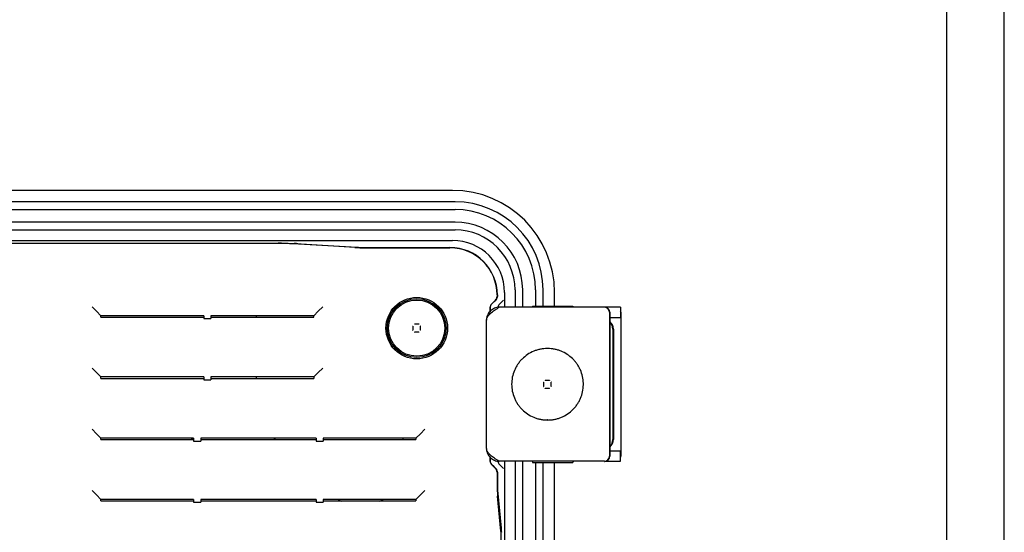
# Model space of a CAD drawing. Header units: millimetres. Extents: x 6638 to 7143, y 278 to 821.
# Tile 15 of 16: x 7047 to 7143, y 630 to 680. Entities that reach past the tile are written whole.
import ezdxf

# ---------------------------------------------------------------- set-up
doc = ezdxf.new("R2010")
doc.units = ezdxf.units.MM
doc.header["$LTSCALE"] = 32.67
doc.layers.get('0').update_dxf_attribs({"linetype": 'CONTINUOUS'})
for name, color, linetype in [('02___PRT_ALL_AXES', 7, 'CONTINUOUS'), ('03___PRT_ALL_CURVES', 7, 'CONTINUOUS'), ('IMPORT_FEATURE', 7, 'CONTINUOUS')]:
    doc.layers.add(name, color=color, linetype=linetype)

msp = doc.modelspace()

# ---------------------------------------------------------------- linework, layer by layer
at = {"linetype": 'Continuous'}
for p, q in [((7143.001, 278.043), (7143.001, 820.635)), ((7137.357, 283.686), (7137.357, 814.992))]:
    msp.add_line(p, q, dxfattribs=at)
at = {"color": 7, "linetype": 'Continuous'}
for p, q in [((7088.962, 663.055), (6980.962, 663.055)), ((7089.212, 661.929), (6980.712, 661.929)), ((6980.712, 661.18), (7089.212, 661.18)), ((7089.212, 659.929), (6980.712, 659.929)), ((6980.712, 659.18), (7089.212, 659.18)), ((6980.962, 658.15), (7088.962, 658.15)), ((6998.045, 657.872), (7071.879, 657.872)), ((7071.879, 657.844), (6998.045, 657.844)), ((7079.385, 657.46), (7073.612, 657.809)), ((7073.871, 657.831), (7079.645, 657.482)), ((7081.117, 657.453), (7088.712, 657.453)), ((7081.117, 657.425), (7088.712, 657.425)), ((7093.332, 652.805), (7093.332, 652.662)), ((7093.36, 652.805), (7093.36, 652.662)), ((7094.058, 653.055), (7094.058, 651.605)), ((7095.088, 653.305), (7095.088, 651.605)), ((7095.837, 651.605), (7095.837, 653.305)), ((7097.088, 653.305), (7097.088, 651.705)), ((7097.837, 651.705), (7097.837, 653.305)), ((7098.962, 651.705), (7098.962, 653.055)), ((7093.186, 652.308), (7092.779, 651.901)), ((7092.796, 651.901), (7093.05, 652.155)), ((7093.05, 652.155), (7093.061, 652.155)), ((7093.061, 652.155), (7093.214, 652.308)), ((7093.061, 652.183), (7093.061, 652.155)), ((7093.964, 652.308), (7093.558, 651.901)), ((7054.107, 651.21), (7053.674, 651.643)), ((7054.107, 651.21), (7054.54, 650.777)), ((7075.818, 651.21), (7075.385, 650.777)), ((7075.818, 651.21), (7076.251, 651.643)), ((7092.632, 651.547), (7092.632, 651.189)), ((7092.649, 651.547), (7092.649, 651.207)), ((7054.54, 650.632), (7054.54, 650.777)), ((7064.612, 650.777), (7054.54, 650.777)), ((7054.54, 650.632), (7064.612, 650.632)), ((7064.612, 650.777), (7064.612, 650.489)), ((7064.612, 650.489), (7065.312, 650.489)), ((7065.312, 650.777), (7065.312, 650.489)), ((7075.385, 650.777), (7065.312, 650.777)), ((7065.312, 650.632), (7075.385, 650.632)), ((7069.762, 650.632), (7069.762, 650.777)), ((7075.385, 650.632), (7075.385, 650.777)), ((7085.665, 649.933), (7085.259, 649.933)), ((7085.26, 649.969), (7085.26, 649.933)), ((7085.048, 649.352), (7085.084, 649.352)), ((7085.084, 649.758), (7085.084, 649.352)), ((7085.259, 649.177), (7085.665, 649.177)), ((7085.665, 649.14), (7085.665, 649.177)), ((7085.84, 649.352), (7085.84, 649.758)), ((7085.877, 649.757), (7085.84, 649.757)), ((7054.107, 645.21), (7053.674, 645.643)), ((7054.107, 645.21), (7054.54, 644.777)), ((7075.818, 645.21), (7075.385, 644.777)), ((7075.818, 645.21), (7076.251, 645.643)), ((7054.54, 644.632), (7054.54, 644.777)), ((7064.612, 644.777), (7054.54, 644.777)), ((7054.54, 644.632), (7064.612, 644.632)), ((7064.612, 644.777), (7064.612, 644.489)), ((7064.612, 644.489), (7065.312, 644.489)), ((7065.312, 644.777), (7065.312, 644.489)), ((7075.385, 644.777), (7065.312, 644.777)), ((7065.312, 644.632), (7075.385, 644.632)), ((7069.762, 644.632), (7069.762, 644.777)), ((7075.385, 644.777), (7075.385, 644.632)), ((7054.107, 639.21), (7053.674, 639.643)), ((7085.818, 639.21), (7086.251, 639.643)), ((7054.107, 639.21), (7054.54, 638.777)), ((7054.54, 638.632), (7054.54, 638.777)), ((7063.612, 638.777), (7054.54, 638.777)), ((7054.54, 638.632), (7063.612, 638.632)), ((7063.532, 638.777), (7063.532, 638.632)), ((7063.612, 638.777), (7063.612, 638.489)), ((7063.612, 638.489), (7064.312, 638.489)), ((7064.312, 638.777), (7064.312, 638.489)), ((7075.612, 638.777), (7064.312, 638.777)), ((7064.312, 638.632), (7075.612, 638.632)), ((7071.532, 638.632), (7071.532, 638.777)), ((7075.612, 638.777), (7075.612, 638.489)), ((7075.612, 638.489), (7076.312, 638.489)), ((7085.385, 638.777), (7076.312, 638.777)), ((7076.312, 638.777), (7076.312, 638.489)), ((7076.312, 638.632), (7085.385, 638.632)), ((7085.818, 639.21), (7085.385, 638.777)), ((7085.385, 638.777), (7085.385, 638.632)), ((7092.632, 636.92), (7092.632, 636.562)), ((7092.649, 636.903), (7092.649, 636.562)), ((7094.058, 636.505), (7094.058, 587.605)), ((7095.088, 636.505), (7095.088, 587.605)), ((7095.837, 587.605), (7095.837, 636.505)), ((7097.088, 636.405), (7097.088, 587.705)), ((7097.837, 587.705), (7097.837, 636.405)), ((7098.962, 587.705), (7098.962, 636.405)), ((7092.779, 636.208), (7093.186, 635.801)), ((7093.05, 635.955), (7092.796, 636.208)), ((7093.061, 635.955), (7093.05, 635.955)), ((7093.061, 635.955), (7093.061, 635.926)), ((7093.214, 635.801), (7093.061, 635.955)), ((7093.332, 635.447), (7093.332, 634.955)), ((7093.36, 635.447), (7093.36, 634.955)), ((7093.558, 636.208), (7093.964, 635.801)), ((7054.107, 633.21), (7053.674, 633.643)), ((7085.818, 633.21), (7086.251, 633.643)), ((7054.107, 633.21), (7054.54, 632.777)), ((7054.54, 632.632), (7054.54, 632.777)), ((7063.612, 632.777), (7054.54, 632.777)), ((7054.54, 632.632), (7063.612, 632.632)), ((7063.612, 632.777), (7063.612, 632.489)), ((7075.612, 632.777), (7064.312, 632.777)), ((7064.312, 632.777), (7064.312, 632.489)), ((7064.312, 632.632), (7075.612, 632.632)), ((7075.612, 632.777), (7075.612, 632.489)), ((7085.385, 632.777), (7076.312, 632.777)), ((7076.312, 632.777), (7076.312, 632.489)), ((7076.312, 632.632), (7085.385, 632.632)), ((7085.818, 633.21), (7085.385, 632.777)), ((7085.385, 632.777), (7085.385, 632.632)), ((7093.705, 629.666), (7093.378, 633.076)), ((7093.399, 633.358), (7093.727, 629.948)), ((7063.612, 632.489), (7064.312, 632.489)), ((7075.612, 632.489), (7076.312, 632.489))]:
    msp.add_line(p, q, dxfattribs=at)
for radius in [3.014, 2.886, 2.75]:
    msp.add_circle((7085.462, 649.555), radius, dxfattribs=at)
for centre, radius, start, end in [((7088.962, 653.055), 10, 0, 90), ((7089.212, 653.305), 8.624, 360, 90), ((7089.212, 653.305), 7.876, 360, 90), ((7089.212, 653.305), 6.624, 360, 90), ((7089.212, 653.305), 5.876, 360, 90), ((7071.88, 592.704), 65.168, 89.69975, 90.00065), ((7072.752, 636.351), 21.51, 87.53372, 88.15733), ((7088.962, 653.055), 5.095, 0, 90), ((7081.116, 705.488), 48.035, 269.64921, 270.00122), ((7088.712, 652.805), 4.648, 0, 90), ((7088.712, 652.805), 4.62, 0, 90), ((7092.858, 652.663), 0.503, 315.05818, 329.97554), ((7092.859, 652.662), 0.501, 330.03114, 344.99355), ((7092.857, 652.662), 0.503, 345.04899, 359.96004), ((7093.914, 651.547), 0.503, 171.01688, 174.54929), ((7093.914, 636.562), 0.503, 185.4508, 188.98312), ((7092.858, 635.446), 0.503, 30.02446, 44.94182), ((7092.859, 635.447), 0.501, 15.00645, 29.96886), ((7092.857, 635.447), 0.503, 0.03996, 14.95101), ((7141.313, 634.954), 47.952, 179.99904, 180.35109)]:
    msp.add_arc(centre, radius, start, end, dxfattribs=at)
for centre, major_axis, ratio, start_param, end_param in [((7071.879, 657.774), (2, 0), 0.034921, 0.523599, 1.570796), ((7081.117, 657.494), (2, 0), 0.034921, -2.617994, -1.570796), ((7093.132, 651.547), (-0.5, 0), 0.999391, -0.785398, 0), ((7093.15, 651.547), (0.5, 0), 0.999391, 2.356194, 3.141593), ((7092.832, 652.662), (0.5, 0), 0.999391, -0.785398, 0), ((7093.132, 636.562), (0.5, 0), 0.999391, 3.141593, 3.926991), ((7093.15, 636.562), (0.5, 0), 0.999391, -3.141593, -2.356194), ((7092.832, 635.447), (0.5, 0), 0.999391, 0, 0.785398), ((7093.402, 634.955), (0, 2), 0.034921, -4.712389, -3.490659), ((7093.682, 627.787), (0, 2), 0.034921, -1.570796, -0.349066)]:
    msp.add_ellipse(centre, major_axis=major_axis, ratio=ratio, start_param=start_param, end_param=end_param, dxfattribs=at)
for points, knots in [([(7072.222, 657.871), (7072.333, 657.87), (7072.741, 657.867), (7073.148, 657.86), (7073.444, 657.85)], [0, 0, 0, 0, 0.274303, 1, 1, 1, 1]), ([(7073.678, 657.841), (7073.695, 657.841), (7073.76, 657.838), (7073.824, 657.834), (7073.871, 657.831)], [0, 0, 0, 0, 0.270315, 1, 1, 1, 1]), ([(7079.645, 657.482), (7079.81, 657.472), (7080.203, 657.46), (7080.595, 657.455), (7080.822, 657.453)], [0, 0, 0, 0, 0.422573, 1, 1, 1, 1]), ([(7085.665, 649.969), (7085.665, 649.967), (7085.665, 649.955), (7085.665, 649.942), (7085.665, 649.933)], [0, 0, 0, 0, 0.210764, 1, 1, 1, 1]), ([(7085.048, 649.757), (7085.05, 649.757), (7085.062, 649.757), (7085.075, 649.757), (7085.084, 649.758)], [0, 0, 0, 0, 0.210764, 1, 1, 1, 1]), ([(7085.26, 649.14), (7085.26, 649.142), (7085.26, 649.155), (7085.26, 649.167), (7085.259, 649.177)], [0, 0, 0, 0, 0.210764, 1, 1, 1, 1]), ([(7085.877, 649.352), (7085.875, 649.352), (7085.862, 649.352), (7085.85, 649.352), (7085.84, 649.352)], [0, 0, 0, 0, 0.210764, 1, 1, 1, 1]), ([(7093.361, 634.66), (7093.363, 634.394), (7093.368, 634.028), (7093.383, 633.594), (7093.393, 633.426), (7093.399, 633.358)], [0, 0, 0, 0, 0.612082, 0.842363, 1, 1, 1, 1]), ([(7093.727, 629.948), (7093.729, 629.922), (7093.74, 629.789), (7093.746, 629.656), (7093.751, 629.549)], [0, 0, 0, 0, 0.192664, 1, 1, 1, 1])]:
    msp.add_open_spline(points, degree=3, knots=knots, dxfattribs=at)
for points in [[(7093.558, 651.901), (7093.485, 651.828), (7093.433, 651.727), (7093.417, 651.626)], [(7093.417, 636.484), (7093.433, 636.382), (7093.485, 636.281), (7093.558, 636.208)]]:
    msp.add_open_spline(points, degree=3, dxfattribs=at)
at = {"layer": '02___PRT_ALL_AXES', "color": 7, "linetype": 'Continuous'}
for start, end in [(23.61581, 25.58877), (241.41232, 246.15957), (293.84043, 298.58768)]:
    msp.add_arc((7079.962, 636.805), 4.6, start, end, dxfattribs=at)
at = {"layer": '03___PRT_ALL_CURVES', "color": 4, "linetype": 'Continuous'}
for p, q in [((7063.412, 638.777), (7063.412, 638.632)), ((7071.612, 638.632), (7071.612, 638.777))]:
    msp.add_line(p, q, dxfattribs=at)
at = {"layer": 'IMPORT_FEATURE', "color": 7, "linetype": 'Continuous'}
for p, q in [((7103.835, 651.605), (7093.542, 651.605)), ((7096.784, 651.705), (7100.749, 651.705)), ((7096.784, 651.705), (7096.784, 651.605)), ((7105.421, 651.605), (7103.87, 651.605)), ((7104.335, 651.105), (7104.335, 637.005)), ((7104.37, 651.105), (7104.37, 637.005)), ((7105.421, 651.605), (7105.421, 650.605)), ((7105.439, 651.105), (7105.439, 637.005)), ((7092.287, 637.776), (7092.287, 650.333)), ((7104.37, 650.605), (7105.421, 650.605)), ((7104.661, 649.455), (7104.661, 638.655)), ((7104.717, 649.455), (7104.717, 638.655)), ((7098.285, 647.555), (7098.255, 647.555)), ((7097.836, 644.258), (7097.87, 644.258)), ((7097.87, 644.258), (7097.87, 643.852)), ((7098.453, 644.435), (7098.047, 644.435)), ((7098.664, 644.258), (7098.631, 644.258)), ((7098.631, 643.852), (7098.631, 644.258)), ((7097.836, 643.852), (7097.87, 643.852)), ((7098.047, 643.674), (7098.453, 643.674)), ((7098.664, 643.852), (7098.631, 643.852)), ((7098.285, 640.555), (7098.255, 640.555)), ((7105.421, 637.505), (7104.37, 637.505)), ((7105.421, 636.505), (7105.421, 637.505)), ((7103.835, 636.505), (7093.542, 636.505)), ((7096.784, 636.505), (7096.784, 636.405)), ((7096.784, 636.405), (7100.749, 636.405)), ((7103.87, 636.505), (7105.421, 636.505))]:
    msp.add_line(p, q, dxfattribs=at)
for centre, radius, start, end in [((7103.835, 651.105), 0.499, 86.0022, 89.99737), ((7103.87, 651.105), 0.5, 359.98067, 89.98041), ((7103.835, 651.105), 0.5, 359.98234, 85.98689), ((7104.937, 651.104), 0.502, 0.03119, 14.82706), ((7092.819, 650.333), 0.532, 170.96131, 179.98695), ((7103.717, 649.455), 1, 359.99602, 49.21094), ((7103.661, 649.455), 1, 359.99713, 44.70013), ((7098.285, 644.051), 3.497, 270.00044, 273.57759), ((7103.717, 638.655), 1, 310.78908, 0.00398), ((7103.661, 638.655), 1, 315.29986, 0.00287), ((7092.823, 637.776), 0.536, 180.04297, 189.0085), ((7103.835, 637.004), 0.5, 270.01959, 0.01933), ((7103.87, 637.004), 0.5, 270.01959, 0.01933), ((7104.937, 637.005), 0.502, 345.17294, 359.96881)]:
    msp.add_arc(centre, radius, start, end, dxfattribs=at)
for points, knots in [([(7093.538, 651.604), (7093.46, 651.602), (7093.303, 651.583), (7093.078, 651.512), (7092.87, 651.401), (7092.684, 651.255), (7092.529, 651.077), (7092.408, 650.873), (7092.326, 650.651), (7092.299, 650.495), (7092.292, 650.417)], [0, 0, 0, 0, 0.12476, 0.24954, 0.374377, 0.49929, 0.624297, 0.749412, 0.874644, 1, 1, 1, 1]), ([(7092.294, 650.417), (7092.302, 650.468), (7092.334, 650.573), (7092.422, 650.723), (7092.546, 650.871), (7092.702, 651.018), (7092.886, 651.165), (7093.091, 651.311), (7093.312, 651.458), (7093.464, 651.555), (7093.542, 651.605)], [0, 0, 0, 0, 0.087786, 0.184529, 0.2933, 0.414988, 0.548816, 0.69284, 0.844314, 1, 1, 1, 1]), ([(7100.749, 651.705), (7100.751, 651.705), (7100.752, 651.703), (7100.754, 651.701), (7100.756, 651.697), (7100.758, 651.69), (7100.761, 651.679), (7100.763, 651.666), (7100.767, 651.641), (7100.769, 651.622), (7100.771, 651.608)], [0, 0, 0, 0, 0.030975, 0.054212, 0.083913, 0.164098, 0.273047, 0.41113, 0.578399, 1, 1, 1, 1]), ([(7098.255, 647.555), (7098.14, 647.555), (7097.911, 647.543), (7097.571, 647.493), (7097.237, 647.409), (7096.806, 647.255), (7096.298, 646.983), (7095.853, 646.618), (7095.546, 646.278), (7095.341, 646.002), (7095.164, 645.707), (7094.968, 645.293), (7094.801, 644.742), (7094.733, 644.055), (7094.801, 643.368), (7094.968, 642.816), (7095.164, 642.402), (7095.341, 642.107), (7095.546, 641.831), (7095.853, 641.491), (7096.298, 641.126), (7096.806, 640.854), (7097.237, 640.7), (7097.571, 640.616), (7097.911, 640.566), (7098.14, 640.555), (7098.255, 640.555)], [0, 0, 0, 0, 0.031265, 0.06253, 0.093796, 0.125062, 0.18752, 0.249981, 0.28125, 0.31252, 0.34379, 0.375062, 0.43753, 0.5, 0.56247, 0.624938, 0.65621, 0.68748, 0.71875, 0.750019, 0.81248, 0.874938, 0.906204, 0.93747, 0.968735, 1, 1, 1, 1]), ([(7098.503, 640.561), (7098.615, 640.568), (7098.839, 640.593), (7099.169, 640.662), (7099.49, 640.763), (7099.904, 640.938), (7100.387, 641.229), (7100.804, 641.608), (7101.09, 641.955), (7101.279, 642.234), (7101.44, 642.53), (7101.616, 642.944), (7101.759, 643.489), (7101.803, 644.164), (7101.717, 644.836), (7101.54, 645.371), (7101.339, 645.773), (7101.16, 646.059), (7100.954, 646.326), (7100.647, 646.653), (7100.206, 647.005), (7099.706, 647.267), (7099.283, 647.415), (7098.955, 647.495), (7098.622, 647.544), (7098.397, 647.555), (7098.285, 647.555)], [0, 0, 0, 0, 0.031261, 0.06252, 0.093781, 0.125042, 0.187497, 0.249959, 0.281228, 0.3125, 0.343772, 0.375046, 0.437525, 0.500007, 0.562487, 0.624965, 0.656238, 0.68751, 0.71878, 0.750049, 0.812508, 0.874961, 0.906222, 0.937482, 0.968741, 1, 1, 1, 1]), ([(7098.047, 644.469), (7098.047, 644.466), (7098.048, 644.455), (7098.048, 644.444), (7098.048, 644.435)], [0, 0, 0, 0, 0.219978, 1, 1, 1, 1]), ([(7098.453, 644.469), (7098.453, 644.466), (7098.453, 644.455), (7098.453, 644.444), (7098.453, 644.435)], [0, 0, 0, 0, 0.219976, 1, 1, 1, 1]), ([(7098.047, 643.64), (7098.047, 643.643), (7098.047, 643.654), (7098.048, 643.665), (7098.047, 643.674)], [0, 0, 0, 0, 0.219931, 1, 1, 1, 1]), ([(7098.453, 643.64), (7098.453, 643.643), (7098.453, 643.654), (7098.453, 643.665), (7098.453, 643.674)], [0, 0, 0, 0, 0.219978, 1, 1, 1, 1]), ([(7092.292, 637.692), (7092.299, 637.614), (7092.326, 637.458), (7092.408, 637.236), (7092.529, 637.032), (7092.684, 636.854), (7092.87, 636.708), (7093.078, 636.597), (7093.303, 636.527), (7093.46, 636.508), (7093.538, 636.505)], [0, 0, 0, 0, 0.125356, 0.250588, 0.375703, 0.50071, 0.625623, 0.75046, 0.87524, 1, 1, 1, 1]), ([(7093.542, 636.505), (7093.464, 636.554), (7093.312, 636.651), (7093.091, 636.798), (7092.886, 636.945), (7092.702, 637.091), (7092.546, 637.239), (7092.422, 637.387), (7092.334, 637.536), (7092.302, 637.641), (7092.294, 637.692)], [0, 0, 0, 0, 0.155686, 0.30716, 0.451184, 0.585012, 0.7067, 0.815471, 0.912214, 1, 1, 1, 1]), ([(7100.771, 636.501), (7100.769, 636.487), (7100.767, 636.468), (7100.763, 636.444), (7100.761, 636.43), (7100.758, 636.419), (7100.756, 636.412), (7100.754, 636.408), (7100.752, 636.406), (7100.751, 636.405), (7100.749, 636.405)], [0, 0, 0, 0, 0.421601, 0.58887, 0.726953, 0.835902, 0.916087, 0.945788, 0.969025, 1, 1, 1, 1])]:
    msp.add_open_spline(points, degree=3, knots=knots, dxfattribs=at)

doc.saveas('drawing.dxf')
